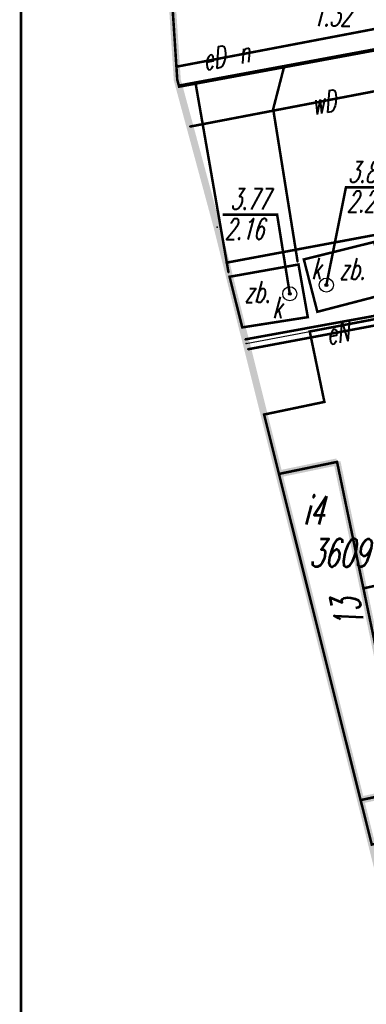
# Model space of a CAD drawing. Extents: x 6425777 to 6426103, y 6050596 to 6051176.
# Tile 55 of 72: x 6425784 to 6425796, y 6050972 to 6051007. Entities that reach past the tile are written whole.
import ezdxf

# ---------------------------------------------------------------- set-up
doc = ezdxf.new("R2010")
doc.units = 0
doc.header["$MEASUREMENT"] = 0
for name, pattern in [('GAP', [3, 2, -0.5, 0, -0.5]), ('GUZ', [1.5, 1, -0.5]), ('KOR', [4, 3, -1]), ('WRU', [1.5, 1, -0.5])]:
    doc.linetypes.add(name, pattern=pattern)
doc.layers.get('0').update_dxf_attribs({"linetype": 'CONTINUOUS'})
for name, color, linetype in [('218_kontur_uzytku_gruntowego', 96, 'GUZ'), ('219_dzialka_ewidencyjna', 7, 'CONTINUOUS'), ('238_Punkt_adresowy_budynku', 7, 'CONTINUOUS'), ('312_budynek_ewidencyjny', 7, 'CONTINUOUS'), ('312_oznaczenie_budynku_ewidencyjnego', 7, 'CONTINUOUS'), ('312_oznaczenie_budynku_ewidencyjnego_Atr124', 7, 'CONTINUOUS'), ('chodnik__powierzchnia_', 7, 'WRU'), ('jezdnia__powierzchnia_', 7, 'KOR'), ('kraweznik__linia_', 7, 'CONTINUOUS'), ('ogrodzenie_trwale__linia_', 7, 'CONTINUOUS'), ('plac__powierzchnia_', 7, 'KOR'), ('przewod_elektroenergetyczny__linia_', 1, 'CONTINUOUS'), ('przewod_elektroenergetyczny__linia__Atr1', 1, 'CONTINUOUS'), ('przewod_kanalizacyjny__linia_', 36, 'CONTINUOUS'), ('przewod_wodociagowy__linia_', 5, 'CONTINUOUS'), ('przewod_wodociagowy__linia__Atr1', 5, 'CONTINUOUS'), ('punkt_o_okreslonej_wysokosci__siec_kanalizacyjna_', 36, 'CONTINUOUS'), ('punkt_o_okreslonej_wysokosci__siec_kanalizacyjna__Atr2', 36, 'CONTINUOUS'), ('punkt_o_okreslonej_wysokosci__siec_kanalizacyjna__Atr3', 36, 'CONTINUOUS'), ('Ramka', 7, 'CONTINUOUS'), ('wlaz_okragly___siec_kanalizacyjna__punkt_', 7, 'CONTINUOUS'), ('wlaz_okragly___siec_kanalizacyjna__punkt__Atr17', 7, 'CONTINUOUS'), ('Zakres', 7, 'GAP'), ('zbiornik___przewod_kanalizacyjny__powierzchnia_', 7, 'CONTINUOUS'), ('zbiornik___przewod_kanalizacyjny__powierzchnia__Atr17', 7, 'CONTINUOUS')]:
    doc.layers.add(name, color=color, linetype=linetype)
doc.styles.get("Standard").update_dxf_attribs({"font": 'simplex.shx', "width": 0.85})

# ---------------------------------------------------------------- blocks, each defined once
blk = doc.blocks.new('801')
at = {"color": 0, "linetype": 'Continuous'}
blk.add_circle((0, 0), 0.1, dxfattribs=at)

msp = doc.modelspace()

# ---------------------------------------------------------------- linework, layer by layer
for p in [(6425789.53, 6051005.433), (6425793.36, 6051005.44), (6425789.56, 6051004.97), (6425789.622, 6051004.743), (6425789.625, 6051004.73), (6425790.21, 6051004.85), (6425792.97, 6051003.93), (6425790.011, 6051003.306), (6425790.98, 6050999.73), (6425791.295, 6050998.472), (6425793.84, 6050998.5), (6425791.382, 6050998.127), (6425794.86, 6050997.68), (6425793.56, 6050997.37), (6425794.27, 6050996.03), (6425791.978, 6050995.75), (6425792.014, 6050995.603), (6425792.066, 6050995.398), (6425794.79, 6050993.53), (6425792.646, 6050993.082), (6425795.24, 6050991.4), (6425793.175, 6050990.973), (6425796.18, 6050986.91), (6425796.078, 6050979.391)]:
    msp.add_point(p)
at = {"layer": '218_kontur_uzytku_gruntowego', "linetype": 'GUZ', "const_width": 0.09}
msp.add_lwpolyline([(6425791.978, 6050995.75), (6425804.17, 6050997.97)], dxfattribs=at)
at = {"layer": '219_dzialka_ewidencyjna', "linetype": 'Continuous', "const_width": 0.09}
msp.add_lwpolyline([(6425804.17, 6050997.97), (6425791.978, 6050995.75)], dxfattribs=at)
at = {"layer": '312_budynek_ewidencyjny', "linetype": 'Continuous', "const_width": 0.25}
for points in [[(6425793.175, 6050990.973), (6425795.24, 6050991.4)], [(6425795.24, 6050991.4), (6425796.71, 6050984.36)], [(6425798.24, 6050979.85), (6425796.078, 6050979.391)]]:
    msp.add_lwpolyline(points, dxfattribs=at)
at = {"layer": 'chodnik__powierzchnia_', "linetype": 'WRU', "const_width": 0.09}
for points in [[(6425793.36, 6051005.44), (6425792.97, 6051003.93), (6425793.84, 6050998.5)], [(6425791.382, 6050998.127), (6425790.21, 6051004.85)]]:
    msp.add_lwpolyline(points, dxfattribs=at)
at = {"layer": 'jezdnia__powierzchnia_', "linetype": 'KOR', "const_width": 0.09}
msp.add_lwpolyline([(6425789.625, 6051004.73), (6425798.08, 6051006.29), (6425796.95, 6051012.07), (6425795.84, 6051011.9), (6425795.87, 6051011.74), (6425789.199, 6051010.515), (6425789.56, 6051004.97)], close=True, dxfattribs=at)
at = {"layer": 'kraweznik__linia_', "linetype": 'Continuous', "const_width": 0.13}
msp.add_lwpolyline([(6425789.622, 6051004.743), (6425797.27, 6051006.16), (6425801.14, 6051006.78)], dxfattribs=at)
at = {"layer": 'ogrodzenie_trwale__linia_', "linetype": 'Continuous'}
msp.add_lwpolyline([(6425792.014, 6050995.603), (6425799.039, 6050996.936), (6425799.039, 6050996.936, 1), (6425799.383, 6050997.002, 1), (6425799.039, 6050996.936), (6425799.383, 6050997.002), (6425804.17, 6050997.91)], format="xyb", dxfattribs=at)
at = {"layer": 'plac__powierzchnia_', "linetype": 'KOR', "const_width": 0.09}
for points in [[(6425796.474, 6050977.812), (6425800.16, 6050978.58), (6425800.78, 6050975.6), (6425808.68, 6050977.24), (6425806.29, 6050988.22), (6425805.01, 6050994.07), (6425804.17, 6050997.91), (6425794.27, 6050996.03), (6425794.79, 6050993.53), (6425792.646, 6050993.082)], [(6425796.078, 6050979.391), (6425798.24, 6050979.85), (6425797.27, 6050984.48), (6425796.71, 6050984.36), (6425795.24, 6050991.4), (6425793.175, 6050990.973)]]:
    msp.add_lwpolyline(points, close=True, dxfattribs=at)
at = {"layer": 'przewod_elektroenergetyczny__linia_', "linetype": 'Continuous', "const_width": 0.09}
for points in [[(6425797.2, 6051025.93), (6425794.35, 6051024.42), (6425797.03, 6051006.86), (6425789.53, 6051005.433)], [(6425792.066, 6050995.398), (6425803.93, 6050997.62), (6425804.16, 6050997.82), (6425804.1, 6050998.55)]]:
    msp.add_lwpolyline(points, dxfattribs=at)
at = {"layer": 'przewod_kanalizacyjny__linia_', "linetype": 'Continuous', "const_width": 0.09}
msp.add_lwpolyline([(6425803.32, 6050988.48), (6425798.82, 6050987.49), (6425796.18, 6050986.91)], dxfattribs=at)
at = {"layer": 'przewod_wodociagowy__linia_', "linetype": 'Continuous', "const_width": 0.09}
for points in [[(6425790.011, 6051003.306), (6425805.3, 6051006.23)], [(6425805.33, 6051001.09), (6425791.295, 6050998.472)]]:
    msp.add_lwpolyline(points, dxfattribs=at)
at = {"layer": 'punkt_o_okreslonej_wysokosci__siec_kanalizacyjna_', "color": 34}
for p in [(6425794.86, 6050997.68), (6425793.56, 6050997.37)]:
    msp.add_point(p, dxfattribs=at)
at = {"layer": 'punkt_o_okreslonej_wysokosci__siec_kanalizacyjna__Atr2', "linetype": 'Continuous', "const_width": 0.09}
for points in [[(6425794.86, 6050997.68), (6425795.557, 6051001.15), (6425797.308, 6051001.152)], [(6425793.56, 6050997.37), (6425793.11, 6051000.18), (6425791.177, 6051000.18)]]:
    msp.add_lwpolyline(points, dxfattribs=at)
at = {"layer": 'Ramka', "linetype": 'Continuous', "const_width": 0.09}
msp.add_lwpolyline([(6425784.003, 6051170), (6426089, 6051170), (6426089, 6050603), (6425784.003, 6050603)], close=True, dxfattribs=at)
at = {"layer": 'wlaz_okragly___siec_kanalizacyjna__punkt_', "linetype": 'Continuous'}
for centre in [(6425794.86, 6050997.68), (6425793.56, 6050997.37)]:
    msp.add_circle(centre, 0.25, dxfattribs=at)
at = {"layer": 'Zakres', "linetype": 'GAP', "const_width": 0.25}
msp.add_lwpolyline([(6425853.32, 6051081.59), (6425816.83, 6051069.93), (6425807.48, 6051064.98), (6425803.63, 6051061.97), (6425796.23, 6051053.52), (6425792.46, 6051042.93), (6425792.86, 6051031.69), (6425793.46, 6051029.04), (6425792.76, 6051028.28), (6425788.78, 6051016.95), (6425789.56, 6051004.97), (6425790.98, 6050999.73), (6425797.47, 6050973.84), (6425797.72, 6050972.92), (6425798.83, 6050969.02)], dxfattribs=at)
at = {"layer": 'zbiornik___przewod_kanalizacyjny__powierzchnia_', "linetype": 'Continuous', "const_width": 0.09}
for points in [[(6425794.06, 6050998.59), (6425796.56, 6050999.21), (6425797.04, 6050997.38), (6425794.54, 6050996.73)], [(6425794.2, 6050996.54), (6425793.87, 6050998.41), (6425791.42, 6050997.974), (6425791.871, 6050996.176)]]:
    msp.add_lwpolyline(points, close=True, dxfattribs=at)

# ---------------------------------------------------------------- block references
at = {"layer": 'punkt_o_okreslonej_wysokosci__siec_kanalizacyjna_', "color": 34, "linetype": 'Continuous', "xscale": 0.5, "yscale": 0.5, "zscale": 0.5}
for p in [(6425794.86, 6050997.68), (6425793.56, 6050997.37)]:
    msp.add_blockref('801', p, dxfattribs=at)

# ---------------------------------------------------------------- texts
at = {"layer": '238_Punkt_adresowy_budynku', "oblique": 15, "width": 0.62}
msp.add_text('13', height=1, rotation=102.1, dxfattribs=at).set_placement((6425796.228, 6050985.6))
at = {"layer": '312_oznaczenie_budynku_ewidencyjnego', "oblique": 15, "width": 0.62}
msp.add_text('3609', height=1, dxfattribs=at).set_placement((6425794.25, 6050987.67))
at = {"layer": '312_oznaczenie_budynku_ewidencyjnego_Atr124', "oblique": 15, "width": 0.62}
msp.add_text('i4', height=1, dxfattribs=at).set_placement((6425794.04, 6050989.18))
at = {"layer": 'przewod_elektroenergetyczny__linia__Atr1', "oblique": 15, "width": 0.62}
for s, rotation, p in [('eD-n', 10.8, (6425790.531, 6051005.293)), ('eN', 10.6, (6425794.919, 6050995.551))]:
    msp.add_text(s, height=0.75, rotation=rotation, dxfattribs=at).set_placement(p)
at = {"layer": 'przewod_wodociagowy__linia__Atr1', "oblique": 15, "width": 0.62}
msp.add_text('wD', height=0.75, rotation=10.8, dxfattribs=at).set_placement((6425794.391, 6051003.713))
at = {"layer": 'punkt_o_okreslonej_wysokosci__siec_kanalizacyjna__Atr2', "oblique": 15, "width": 0.62}
for s, p in [('3.82', (6425795.635, 6051001.322)), ('3.77', (6425791.448, 6051000.36))]:
    msp.add_text(s, height=0.75, dxfattribs=at).set_placement(p)
at = {"layer": 'punkt_o_okreslonej_wysokosci__siec_kanalizacyjna__Atr3', "oblique": 15, "width": 0.62}
for s, p in [('1.32', (6425794.358, 6051006.878)), ('2.24', (6425795.593, 6051000.27)), ('2.16', (6425791.25, 6050999.295))]:
    msp.add_text(s, height=0.75, dxfattribs=at).set_placement(p)
at = {"layer": 'wlaz_okragly___siec_kanalizacyjna__punkt__Atr17', "oblique": 15, "width": 0.62}
for p in [(6425794.324, 6050997.893), (6425792.94, 6050996.508)]:
    msp.add_text('k', height=0.75, dxfattribs=at).set_placement(p)
at = {"layer": 'zbiornik___przewod_kanalizacyjny__powierzchnia__Atr17', "oblique": 15, "width": 0.62}
for p in [(6425795.322, 6050997.88), (6425791.947, 6050997.062)]:
    msp.add_text('zb.', height=0.75, dxfattribs=at).set_placement(p)

doc.saveas('drawing.dxf')
